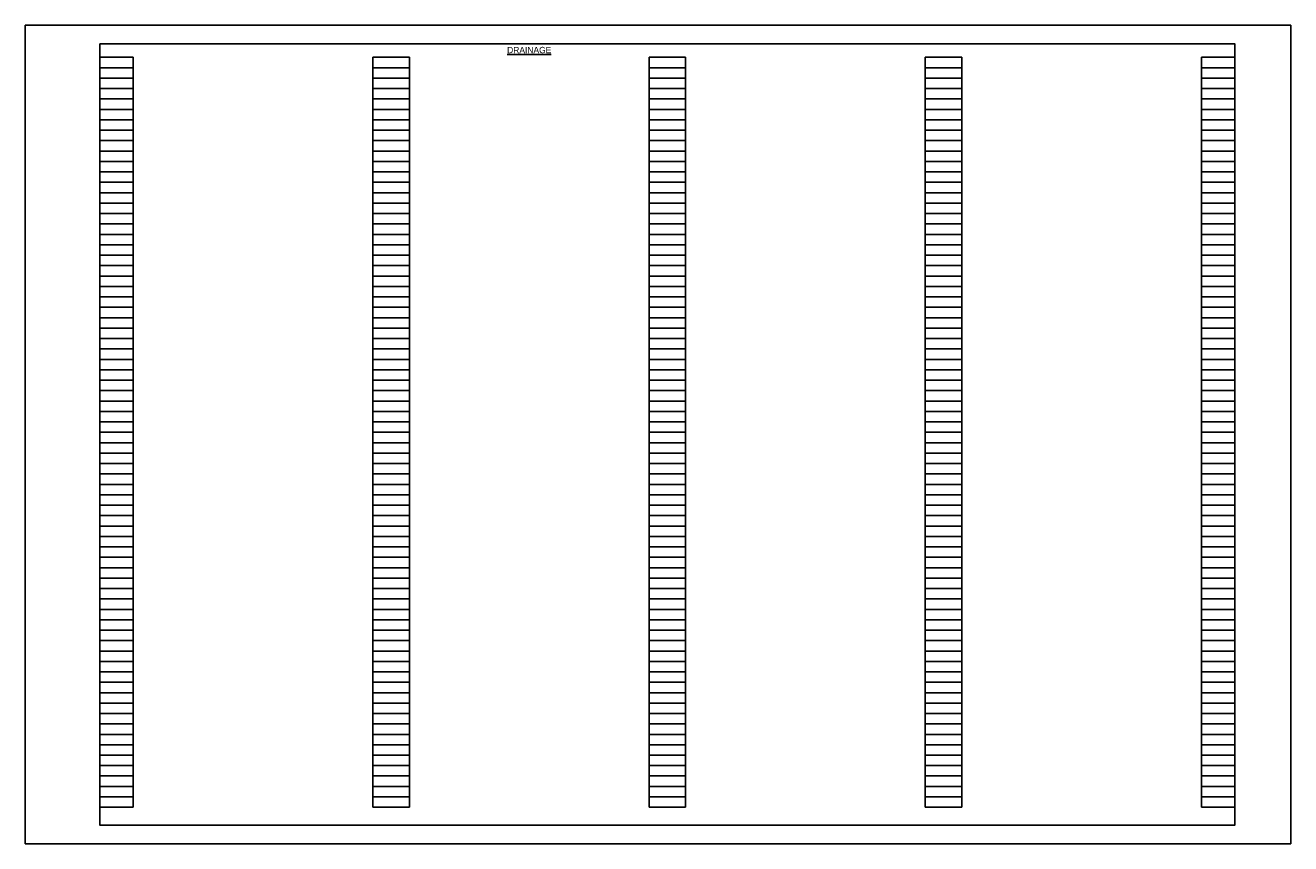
# Model space of a CAD drawing. Header units: feet. Extents: x 0 to 170, y -22 to 22.
# Tile 3 of 6: x 40 to 74, y 0 to 22. Entities that reach past the tile are written whole.
import ezdxf

# ---------------------------------------------------------------- set-up
doc = ezdxf.new("R2010")
doc.units = ezdxf.units.FT
doc.header["$LTSCALE"] = 20
doc.header["$MEASUREMENT"] = 0
doc.layers.add('0_Xref', color=7, linetype='Continuous')
doc.layers.add('TX_P_1', color=7, linetype='Continuous')
doc.styles.add('Slanted-Normal', font='font31.shx', dxfattribs={"height": 0.14})

# ---------------------------------------------------------------- blocks, each defined once
blk = doc.blocks.new('4COL')
at = {"layer": 'Defpoints', "color": 3, "linetype": 'Continuous'}
for p, q in [((2, 0.98), (2, 21.14)), ((2, 21.14), (2.9, 21.14)), ((2.9, 0.98), (2.9, 21.14)), ((9.34, 0.98), (9.34, 21.14)), ((9.34, 21.14), (10.32, 21.14)), ((10.32, 0.98), (10.32, 21.14)), ((16.76, 0.98), (16.76, 21.14)), ((16.76, 21.14), (17.74, 21.14)), ((17.74, 0.98), (17.74, 21.14)), ((24.18, 0.98), (24.18, 21.14)), ((24.18, 21.14), (25.16, 21.14)), ((25.16, 0.98), (25.16, 21.14)), ((31.6, 0.98), (31.6, 21.14)), ((31.6, 21.14), (32.5, 21.14)), ((32.5, 0.98), (32.5, 21.14)), ((2, 20.86), (2.9, 20.86)), ((9.34, 20.86), (10.32, 20.86)), ((16.76, 20.86), (17.74, 20.86)), ((24.18, 20.86), (25.16, 20.86)), ((31.6, 20.86), (32.5, 20.86)), ((2, 20.58), (2.9, 20.58)), ((9.34, 20.58), (10.32, 20.58)), ((16.76, 20.58), (17.74, 20.58)), ((24.18, 20.58), (25.16, 20.58)), ((31.6, 20.58), (32.5, 20.58)), ((2, 20.3), (2.9, 20.3)), ((9.34, 20.3), (10.32, 20.3)), ((16.76, 20.3), (17.74, 20.3)), ((24.18, 20.3), (25.16, 20.3)), ((31.6, 20.3), (32.5, 20.3)), ((2, 20.02), (2.9, 20.02)), ((2, 19.74), (2.9, 19.74)), ((9.34, 20.02), (10.32, 20.02)), ((9.34, 19.74), (10.32, 19.74)), ((16.76, 20.02), (17.74, 20.02)), ((16.76, 19.74), (17.74, 19.74)), ((24.18, 20.02), (25.16, 20.02)), ((24.18, 19.74), (25.16, 19.74)), ((31.6, 20.02), (32.5, 20.02)), ((31.6, 19.74), (32.5, 19.74)), ((2, 19.46), (2.9, 19.46)), ((9.34, 19.46), (10.32, 19.46)), ((16.76, 19.46), (17.74, 19.46)), ((24.18, 19.46), (25.16, 19.46)), ((31.6, 19.46), (32.5, 19.46)), ((2, 19.18), (2.9, 19.18)), ((9.34, 19.18), (10.32, 19.18)), ((16.76, 19.18), (17.74, 19.18)), ((24.18, 19.18), (25.16, 19.18)), ((31.6, 19.18), (32.5, 19.18)), ((2, 18.9), (2.9, 18.9)), ((9.34, 18.9), (10.32, 18.9)), ((16.76, 18.9), (17.74, 18.9)), ((24.18, 18.9), (25.16, 18.9)), ((31.6, 18.9), (32.5, 18.9)), ((2, 18.62), (2.9, 18.62)), ((9.34, 18.62), (10.32, 18.62)), ((16.76, 18.62), (17.74, 18.62)), ((24.18, 18.62), (25.16, 18.62)), ((31.6, 18.62), (32.5, 18.62)), ((2, 18.34), (2.9, 18.34)), ((2, 18.06), (2.9, 18.06)), ((9.34, 18.34), (10.32, 18.34)), ((9.34, 18.06), (10.32, 18.06)), ((16.76, 18.34), (17.74, 18.34)), ((16.76, 18.06), (17.74, 18.06)), ((24.18, 18.34), (25.16, 18.34)), ((24.18, 18.06), (25.16, 18.06)), ((31.6, 18.34), (32.5, 18.34)), ((31.6, 18.06), (32.5, 18.06)), ((2, 17.78), (2.9, 17.78)), ((9.34, 17.78), (10.32, 17.78)), ((16.76, 17.78), (17.74, 17.78)), ((24.18, 17.78), (25.16, 17.78)), ((31.6, 17.78), (32.5, 17.78)), ((2, 17.5), (2.9, 17.5)), ((9.34, 17.5), (10.32, 17.5)), ((16.76, 17.5), (17.74, 17.5)), ((24.18, 17.5), (25.16, 17.5)), ((31.6, 17.5), (32.5, 17.5)), ((2, 17.22), (2.9, 17.22)), ((9.34, 17.22), (10.32, 17.22)), ((16.76, 17.22), (17.74, 17.22)), ((24.18, 17.22), (25.16, 17.22)), ((31.6, 17.22), (32.5, 17.22)), ((2, 16.94), (2.9, 16.94)), ((9.34, 16.94), (10.32, 16.94)), ((16.76, 16.94), (17.74, 16.94)), ((24.18, 16.94), (25.16, 16.94)), ((31.6, 16.94), (32.5, 16.94)), ((2, 16.66), (2.9, 16.66)), ((2, 16.38), (2.9, 16.38)), ((9.34, 16.66), (10.32, 16.66)), ((9.34, 16.38), (10.32, 16.38)), ((16.76, 16.66), (17.74, 16.66)), ((16.76, 16.38), (17.74, 16.38)), ((24.18, 16.66), (25.16, 16.66)), ((24.18, 16.38), (25.16, 16.38)), ((31.6, 16.66), (32.5, 16.66)), ((31.6, 16.38), (32.5, 16.38)), ((2, 16.1), (2.9, 16.1)), ((9.34, 16.1), (10.32, 16.1)), ((16.76, 16.1), (17.74, 16.1)), ((24.18, 16.1), (25.16, 16.1)), ((31.6, 16.1), (32.5, 16.1)), ((2, 15.82), (2.9, 15.82)), ((9.34, 15.82), (10.32, 15.82)), ((16.76, 15.82), (17.74, 15.82)), ((24.18, 15.82), (25.16, 15.82)), ((31.6, 15.82), (32.5, 15.82)), ((2, 15.54), (2.9, 15.54)), ((9.34, 15.54), (10.32, 15.54)), ((16.76, 15.54), (17.74, 15.54)), ((24.18, 15.54), (25.16, 15.54)), ((31.6, 15.54), (32.5, 15.54)), ((2, 15.26), (2.9, 15.26)), ((2, 14.98), (2.9, 14.98)), ((9.34, 15.26), (10.32, 15.26)), ((9.34, 14.98), (10.32, 14.98)), ((16.76, 15.26), (17.74, 15.26)), ((16.76, 14.98), (17.74, 14.98)), ((24.18, 15.26), (25.16, 15.26)), ((24.18, 14.98), (25.16, 14.98)), ((31.6, 15.26), (32.5, 15.26)), ((31.6, 14.98), (32.5, 14.98)), ((2, 14.7), (2.9, 14.7)), ((9.34, 14.7), (10.32, 14.7)), ((16.76, 14.7), (17.74, 14.7)), ((24.18, 14.7), (25.16, 14.7)), ((31.6, 14.7), (32.5, 14.7)), ((2, 14.42), (2.9, 14.42)), ((9.34, 14.42), (10.32, 14.42)), ((16.76, 14.42), (17.74, 14.42)), ((24.18, 14.42), (25.16, 14.42)), ((31.6, 14.42), (32.5, 14.42)), ((2, 14.14), (2.9, 14.14)), ((9.34, 14.14), (10.32, 14.14)), ((16.76, 14.14), (17.74, 14.14)), ((24.18, 14.14), (25.16, 14.14)), ((31.6, 14.14), (32.5, 14.14)), ((2, 13.86), (2.9, 13.86)), ((9.34, 13.86), (10.32, 13.86)), ((16.76, 13.86), (17.74, 13.86)), ((24.18, 13.86), (25.16, 13.86)), ((31.6, 13.86), (32.5, 13.86)), ((2, 13.58), (2.9, 13.58)), ((2, 13.3), (2.9, 13.3)), ((9.34, 13.58), (10.32, 13.58)), ((9.34, 13.3), (10.32, 13.3)), ((16.76, 13.58), (17.74, 13.58)), ((16.76, 13.3), (17.74, 13.3)), ((24.18, 13.58), (25.16, 13.58)), ((24.18, 13.3), (25.16, 13.3)), ((31.6, 13.58), (32.5, 13.58)), ((31.6, 13.3), (32.5, 13.3)), ((2, 13.02), (2.9, 13.02)), ((9.34, 13.02), (10.32, 13.02)), ((16.76, 13.02), (17.74, 13.02)), ((24.18, 13.02), (25.16, 13.02)), ((31.6, 13.02), (32.5, 13.02)), ((2, 12.74), (2.9, 12.74)), ((9.34, 12.74), (10.32, 12.74)), ((16.76, 12.74), (17.74, 12.74)), ((24.18, 12.74), (25.16, 12.74)), ((31.6, 12.74), (32.5, 12.74)), ((2, 12.46), (2.9, 12.46)), ((9.34, 12.46), (10.32, 12.46)), ((16.76, 12.46), (17.74, 12.46)), ((24.18, 12.46), (25.16, 12.46)), ((31.6, 12.46), (32.5, 12.46)), ((2, 12.18), (2.9, 12.18)), ((2, 11.9), (2.9, 11.9)), ((9.34, 12.18), (10.32, 12.18)), ((9.34, 11.9), (10.32, 11.9)), ((16.76, 12.18), (17.74, 12.18)), ((16.76, 11.9), (17.74, 11.9)), ((24.18, 12.18), (25.16, 12.18)), ((24.18, 11.9), (25.16, 11.9)), ((31.6, 12.18), (32.5, 12.18)), ((31.6, 11.9), (32.5, 11.9)), ((2, 11.62), (2.9, 11.62)), ((9.34, 11.62), (10.32, 11.62)), ((16.76, 11.62), (17.74, 11.62)), ((24.18, 11.62), (25.16, 11.62)), ((31.6, 11.62), (32.5, 11.62)), ((2, 11.34), (2.9, 11.34)), ((9.34, 11.34), (10.32, 11.34)), ((16.76, 11.34), (17.74, 11.34)), ((24.18, 11.34), (25.16, 11.34)), ((31.6, 11.34), (32.5, 11.34)), ((2, 11.06), (2.9, 11.06)), ((9.34, 11.06), (10.32, 11.06)), ((16.76, 11.06), (17.74, 11.06)), ((24.18, 11.06), (25.16, 11.06)), ((31.6, 11.06), (32.5, 11.06)), ((2, 10.78), (2.9, 10.78)), ((9.34, 10.78), (10.32, 10.78)), ((16.76, 10.78), (17.74, 10.78)), ((24.18, 10.78), (25.16, 10.78)), ((31.6, 10.78), (32.5, 10.78)), ((2, 10.5), (2.9, 10.5)), ((2, 10.22), (2.9, 10.22)), ((9.34, 10.5), (10.32, 10.5)), ((9.34, 10.22), (10.32, 10.22)), ((16.76, 10.5), (17.74, 10.5)), ((16.76, 10.22), (17.74, 10.22)), ((24.18, 10.5), (25.16, 10.5)), ((24.18, 10.22), (25.16, 10.22)), ((31.6, 10.5), (32.5, 10.5)), ((31.6, 10.22), (32.5, 10.22)), ((2, 9.94), (2.9, 9.94)), ((9.34, 9.94), (10.32, 9.94)), ((16.76, 9.94), (17.74, 9.94)), ((24.18, 9.94), (25.16, 9.94)), ((31.6, 9.94), (32.5, 9.94)), ((2, 9.66), (2.9, 9.66)), ((9.34, 9.66), (10.32, 9.66)), ((16.76, 9.66), (17.74, 9.66)), ((24.18, 9.66), (25.16, 9.66)), ((31.6, 9.66), (32.5, 9.66)), ((2, 9.38), (2.9, 9.38)), ((9.34, 9.38), (10.32, 9.38)), ((16.76, 9.38), (17.74, 9.38)), ((24.18, 9.38), (25.16, 9.38)), ((31.6, 9.38), (32.5, 9.38)), ((2, 9.1), (2.9, 9.1)), ((9.34, 9.1), (10.32, 9.1)), ((16.76, 9.1), (17.74, 9.1)), ((24.18, 9.1), (25.16, 9.1)), ((31.6, 9.1), (32.5, 9.1)), ((2, 8.82), (2.9, 8.82)), ((2, 8.54), (2.9, 8.54)), ((9.34, 8.82), (10.32, 8.82)), ((9.34, 8.54), (10.32, 8.54)), ((16.76, 8.82), (17.74, 8.82)), ((16.76, 8.54), (17.74, 8.54)), ((24.18, 8.82), (25.16, 8.82)), ((24.18, 8.54), (25.16, 8.54)), ((31.6, 8.82), (32.5, 8.82)), ((31.6, 8.54), (32.5, 8.54)), ((2, 8.26), (2.9, 8.26)), ((9.34, 8.26), (10.32, 8.26)), ((16.76, 8.26), (17.74, 8.26)), ((24.18, 8.26), (25.16, 8.26)), ((31.6, 8.26), (32.5, 8.26)), ((2, 7.98), (2.9, 7.98)), ((9.34, 7.98), (10.32, 7.98)), ((16.76, 7.98), (17.74, 7.98)), ((24.18, 7.98), (25.16, 7.98)), ((31.6, 7.98), (32.5, 7.98)), ((2, 7.7), (2.9, 7.7)), ((9.34, 7.7), (10.32, 7.7)), ((16.76, 7.7), (17.74, 7.7)), ((24.18, 7.7), (25.16, 7.7)), ((31.6, 7.7), (32.5, 7.7)), ((2, 7.42), (2.9, 7.42)), ((9.34, 7.42), (10.32, 7.42)), ((16.76, 7.42), (17.74, 7.42)), ((24.18, 7.42), (25.16, 7.42)), ((31.6, 7.42), (32.5, 7.42)), ((2, 7.14), (2.9, 7.14)), ((2, 6.86), (2.9, 6.86)), ((9.34, 7.14), (10.32, 7.14)), ((9.34, 6.86), (10.32, 6.86)), ((16.76, 7.14), (17.74, 7.14)), ((16.76, 6.86), (17.74, 6.86)), ((24.18, 7.14), (25.16, 7.14)), ((24.18, 6.86), (25.16, 6.86)), ((31.6, 7.14), (32.5, 7.14)), ((31.6, 6.86), (32.5, 6.86)), ((2, 6.58), (2.9, 6.58)), ((9.34, 6.58), (10.32, 6.58)), ((16.76, 6.58), (17.74, 6.58)), ((24.18, 6.58), (25.16, 6.58)), ((31.6, 6.58), (32.5, 6.58)), ((2, 6.3), (2.9, 6.3)), ((9.34, 6.3), (10.32, 6.3)), ((16.76, 6.3), (17.74, 6.3)), ((24.18, 6.3), (25.16, 6.3)), ((31.6, 6.3), (32.5, 6.3)), ((2, 6.02), (2.9, 6.02)), ((9.34, 6.02), (10.32, 6.02)), ((16.76, 6.02), (17.74, 6.02)), ((24.18, 6.02), (25.16, 6.02)), ((31.6, 6.02), (32.5, 6.02)), ((2, 5.74), (2.9, 5.74)), ((2, 5.46), (2.9, 5.46)), ((9.34, 5.74), (10.32, 5.74)), ((9.34, 5.46), (10.32, 5.46)), ((16.76, 5.74), (17.74, 5.74)), ((16.76, 5.46), (17.74, 5.46)), ((24.18, 5.74), (25.16, 5.74)), ((24.18, 5.46), (25.16, 5.46)), ((31.6, 5.74), (32.5, 5.74)), ((31.6, 5.46), (32.5, 5.46)), ((2, 5.18), (2.9, 5.18)), ((9.34, 5.18), (10.32, 5.18)), ((16.76, 5.18), (17.74, 5.18)), ((24.18, 5.18), (25.16, 5.18)), ((31.6, 5.18), (32.5, 5.18)), ((2, 4.9), (2.9, 4.9)), ((9.34, 4.9), (10.32, 4.9)), ((16.76, 4.9), (17.74, 4.9)), ((24.18, 4.9), (25.16, 4.9)), ((31.6, 4.9), (32.5, 4.9)), ((2, 4.62), (2.9, 4.62)), ((9.34, 4.62), (10.32, 4.62)), ((16.76, 4.62), (17.74, 4.62)), ((24.18, 4.62), (25.16, 4.62)), ((31.6, 4.62), (32.5, 4.62)), ((2, 4.34), (2.9, 4.34)), ((9.34, 4.34), (10.32, 4.34)), ((16.76, 4.34), (17.74, 4.34)), ((24.18, 4.34), (25.16, 4.34)), ((31.6, 4.34), (32.5, 4.34)), ((2, 4.06), (2.9, 4.06)), ((2, 3.78), (2.9, 3.78)), ((9.34, 4.06), (10.32, 4.06)), ((9.34, 3.78), (10.32, 3.78)), ((16.76, 4.06), (17.74, 4.06)), ((16.76, 3.78), (17.74, 3.78)), ((24.18, 4.06), (25.16, 4.06)), ((24.18, 3.78), (25.16, 3.78)), ((31.6, 4.06), (32.5, 4.06)), ((31.6, 3.78), (32.5, 3.78)), ((2, 3.5), (2.9, 3.5)), ((9.34, 3.5), (10.32, 3.5)), ((16.76, 3.5), (17.74, 3.5)), ((24.18, 3.5), (25.16, 3.5)), ((31.6, 3.5), (32.5, 3.5)), ((2, 3.22), (2.9, 3.22)), ((9.34, 3.22), (10.32, 3.22)), ((16.76, 3.22), (17.74, 3.22)), ((24.18, 3.22), (25.16, 3.22)), ((31.6, 3.22), (32.5, 3.22)), ((2, 2.94), (2.9, 2.94)), ((9.34, 2.94), (10.32, 2.94)), ((16.76, 2.94), (17.74, 2.94)), ((24.18, 2.94), (25.16, 2.94)), ((31.6, 2.94), (32.5, 2.94)), ((2, 2.66), (2.9, 2.66)), ((9.34, 2.66), (10.32, 2.66)), ((16.76, 2.66), (17.74, 2.66)), ((24.18, 2.66), (25.16, 2.66)), ((31.6, 2.66), (32.5, 2.66)), ((2, 2.38), (2.9, 2.38)), ((2, 2.1), (2.9, 2.1)), ((9.34, 2.38), (10.32, 2.38)), ((9.34, 2.1), (10.32, 2.1)), ((16.76, 2.38), (17.74, 2.38)), ((16.76, 2.1), (17.74, 2.1)), ((24.18, 2.38), (25.16, 2.38)), ((24.18, 2.1), (25.16, 2.1)), ((31.6, 2.38), (32.5, 2.38)), ((31.6, 2.1), (32.5, 2.1)), ((2, 1.82), (2.9, 1.82)), ((9.34, 1.82), (10.32, 1.82)), ((16.76, 1.82), (17.74, 1.82)), ((24.18, 1.82), (25.16, 1.82)), ((31.6, 1.82), (32.5, 1.82)), ((2, 1.54), (2.9, 1.54)), ((9.34, 1.54), (10.32, 1.54)), ((16.76, 1.54), (17.74, 1.54)), ((24.18, 1.54), (25.16, 1.54)), ((31.6, 1.54), (32.5, 1.54)), ((2, 1.26), (2.9, 1.26)), ((9.34, 1.26), (10.32, 1.26)), ((16.76, 1.26), (17.74, 1.26)), ((24.18, 1.26), (25.16, 1.26)), ((31.6, 1.26), (32.5, 1.26)), ((2, 0.98), (2.9, 0.98)), ((9.34, 0.98), (10.32, 0.98)), ((16.76, 0.98), (17.74, 0.98)), ((24.18, 0.98), (25.16, 0.98)), ((31.6, 0.98), (32.5, 0.98))]:
    blk.add_line(p, q, dxfattribs=at)
blk.add_point((0, 0), dxfattribs=at)

msp = doc.modelspace()

# ---------------------------------------------------------------- linework, layer by layer
at = {"layer": '0_Xref', "flags": 128}
for points in [[(40, 22), (74, 22), (74, 0), (40, 0)], [(42, 21.5), (72.5, 21.5), (72.5, 0.5), (42, 0.5)]]:
    msp.add_lwpolyline(points, close=True, dxfattribs=at)

# ---------------------------------------------------------------- block references
at = {"layer": '0_Xref'}
msp.add_blockref('4COL', (40, 0), dxfattribs=at)

# ---------------------------------------------------------------- texts
at = {"layer": 'TX_P_1', "insert": (53.54, 21.42), "char_height": 0.17, "width": 6.44, "attachment_point": 2, "style": 'Slanted-Normal'}
msp.add_mtext('{\\LDRAINAGE}', dxfattribs=at)

doc.saveas('drawing.dxf')
